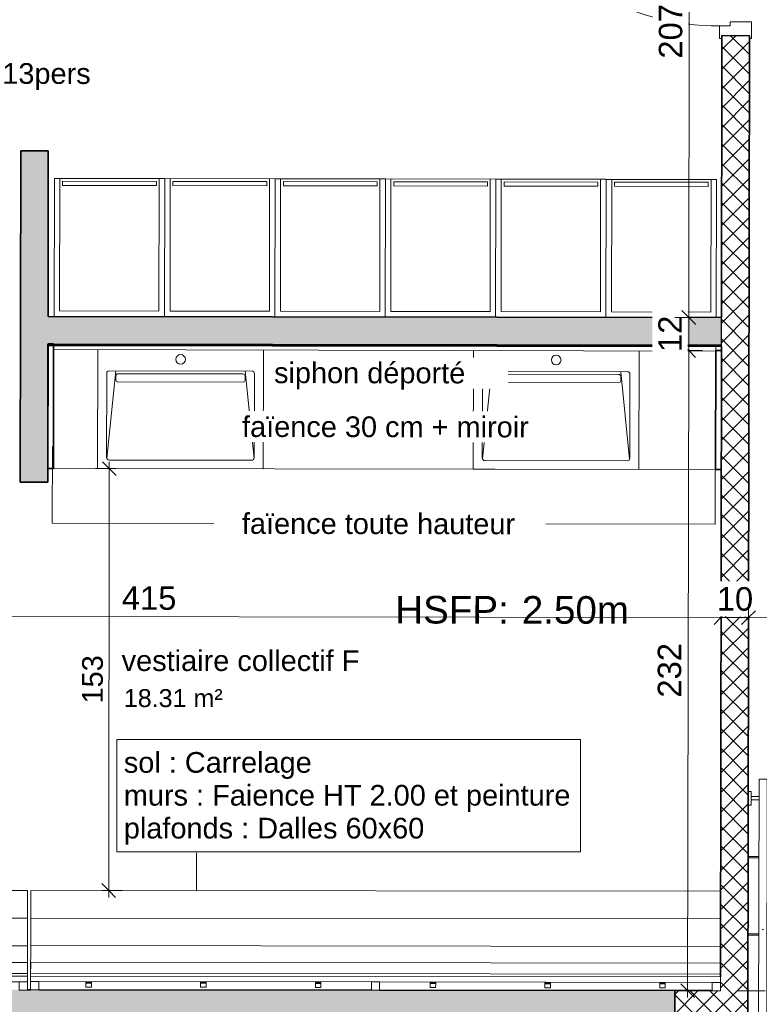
# Model space of a CAD drawing. Header units: metres. Extents: x 107 to 154, y -7 to 138.
# Tile 23 of 62: x 116.74 to 119.42, y 111.16 to 114.72. Entities that reach past the tile are written whole.
import ezdxf

# ---------------------------------------------------------------- set-up
doc = ezdxf.new("R2010")
doc.units = ezdxf.units.M
doc.linetypes.add('Caché', pattern=[0.003, 0.002, -0.001])
doc.linetypes.add('Tiret', pattern=[0.0025, 0.00125, -0.00125])
for name, color, linetype, lineweight in [('A-ANNO-DIMS', 7, 'Continuous', 20), ('A-ANNO-DIMS-50', 7, 'Continuous', 20), ('A-AREA-IDEN', 7, 'Continuous', 20), ('A-DETL-HDLN', 7, 'Caché', 18), ('A-DOOR', 7, 'Continuous', 18), ('A-FLOR', 7, 'Continuous', 18), ('A-FLOR-HRAL', 7, 'Continuous', 18), ('A-GENM', 7, 'Continuous', 18), ('A-WALL', 7, 'Continuous', 18), ('G-ANNO-TEXT', 7, 'Continuous', 20), ('I-FURN', 7, 'Continuous', 18), ('I-WALL', 7, 'Continuous', 18), ('S-BEAM', 7, 'Continuous', 18), ('S-STRS', 7, 'Continuous', 18)]:
    doc.layers.add(name, color=color, linetype=linetype, lineweight=lineweight)
doc.layers.add('A-DOOR-FRAM', color=7, linetype='Continuous', lineweight=18, true_color=0x2a2a2a)
doc.layers.add('A-WALL-PATT', color=7, linetype='Continuous', true_color=0x2a2a2a)
doc.styles.add('Arial_3', font='arial.ttf', dxfattribs={"height": 0.065})
doc.styles.add('Arial_4', font='arial.ttf', dxfattribs={"height": 0.075})
doc.styles.add('Arial_5', font='arial.ttf', dxfattribs={"height": 0.085})
doc.styles.add('Arial_6', font='arial.ttf', dxfattribs={"height": 0.1})
doc.dimstyles.new('GRZRIG_Cotes_linéaires_-Arial_1_5_PMR', dxfattribs={"dimscale": 0.3048, "dimtxt": 0.076519, "dimasz": 0.164042, "dimexe": 0.082021, "dimexo": 0.0625, "dimgap": 8.2021e-05, "dimtad": 1, "dimdec": 0, "dimlfac": 100, "dimzin": 0, "dimdsep": 46, "dimtxsty": 'Arial_4', "dimblk1": 'OBLIQUE', "dimblk2": 'OBLIQUE', "dimsah": 1, "dimcen": 0.09, "dimdle": 0.082021, "dimazin": 0, "dimtfac": 1, "dimtdec": 4, "dimtix": 1, "dimtmove": 0, "dimatfit": 3, "dimfxl": 0.164042, "dimfxlon": 1, "dimtvp": 1, "dimtolj": 1, "dimtzin": 0, "dimarcsym": 2})
doc.dimstyles.new('GRZRIG_Cotes_linéaires_-Arial_1_7_op', dxfattribs={"dimscale": 0.3048, "dimtxt": 0.086722, "dimasz": 0.164042, "dimexe": 0.082021, "dimexo": 0.0625, "dimgap": 8.2021e-05, "dimtad": 1, "dimdec": 0, "dimlfac": 100, "dimzin": 0, "dimdsep": 46, "dimtxsty": 'Arial_5', "dimblk1": 'OBLIQUE', "dimblk2": 'OBLIQUE', "dimsah": 1, "dimcen": 0.09, "dimdle": 0.082021, "dimazin": 0, "dimtfac": 1, "dimtdec": 4, "dimtix": 1, "dimtmove": 0, "dimatfit": 3, "dimfxl": 0.164042, "dimfxlon": 1, "dimtvp": 1, "dimtfill": 1, "dimtolj": 1, "dimtzin": 0, "dimarcsym": 2})
pattern_1 = [(45, (0, 0), (-0.035355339, 0.035355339), []), (135, (0, 0), (-0.035355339, -0.035355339), [])]

# ---------------------------------------------------------------- blocks, each defined once
blk = doc.blocks.new('Type de main courante - Main courante_Interne_-3346414-DCE-R-1 Proj 50')
at = {"layer": 'A-FLOR-HRAL'}
blk.add_line((162.1308, -3.0286), (162.1341, -3.0318), dxfattribs=at)
at = {"layer": 'A-FLOR-HRAL', "flags": 128}
for points in [[(163.7068, -1.381), (163.7083, -1.3824), (163.7098, -1.3838)], [(163.3298, -1.7744), (163.3309, -1.775), (163.3329, -1.7769), (163.3335, -1.7779)], [(162.9735, -2.1472), (162.9739, -2.1476), (162.9766, -2.1501), (162.977, -2.1506)]]:
    blk.add_lwpolyline(points, dxfattribs=at)
at = {"layer": 'A-FLOR-HRAL'}
blk.add_open_spline([(162.3521, -2.7975), (162.3526, -2.798), (162.3536, -2.7989), (162.3546, -2.7999), (162.3551, -2.8003)], degree=3, dxfattribs=at)
blk = doc.blocks.new('Type de main courante - Main courante_Interne_-V33-DCE-R-1 Proj 50')
at = {"layer": 'A-FLOR-HRAL'}
for p, q in [((163.6974, -1.372), (162.3428, -2.7885)), ((163.7191, -1.3928), (163.6974, -1.372)), ((163.7191, -1.3928), (162.3645, -2.8093)), ((162.3428, -2.7885), (162.1216, -3.0198)), ((162.3645, -2.8093), (162.1433, -3.0405)), ((162.1433, -3.0405), (162.1216, -3.0198))]:
    blk.add_line(p, q, dxfattribs=at)
blk = doc.blocks.new('Support - Métal - Circulaire - Support - Métal - Circulaire-V34-DCE-R-1 Proj 50')
at = {"layer": 'A-FLOR-HRAL'}
for p, q in [((-0.025, 0.043), (-0.025, 0.0538)), ((0.025, 0.043), (-0.025, 0.043)), ((-0.006, 0.043), (-0.006, 0.015)), ((0.006, 0.043), (0.006, 0.015)), ((0.025, 0.0538), (0.025, 0.043))]:
    blk.add_line(p, q, dxfattribs=at)
blk = doc.blocks.new('Grz_porte 1V recouvrement 30_ - 93x204-4900149-DCE-R-1 Proj 50')
at = {"layer": 'A-DOOR'}
for p, q in [((-0.3404, 0.523), (-0.3554, 0.497)), ((0.465, 0.058), (-0.3404, 0.523)), ((-0.3554, 0.497), (0.45, 0.032)), ((0.465, 0.058), (0.45, 0.032))]:
    blk.add_line(p, q, dxfattribs=at)
blk.add_arc((0.465, 0.058), 0.93, 150, 180, dxfattribs=at)
at = {"layer": 'A-DOOR-FRAM', "color": 7}
for p, q in [((-0.51, 0.058), (-0.465, 0.058)), ((-0.51, 0.05), (-0.51, 0.058)), ((-0.465, 0.058), (-0.465, 0.02)), ((0.465, 0.058), (0.51, 0.058)), ((0.465, 0.02), (0.465, 0.058)), ((0.51, 0.058), (0.51, 0.05)), ((-0.465, 0.02), (-0.45, 0.02)), ((-0.45, 0.02), (-0.45, -0.058)), ((0.45, 0.02), (0.465, 0.02)), ((0.45, -0.058), (0.45, 0.02)), ((-0.51, -0.058), (-0.51, -0.05)), ((-0.45, -0.058), (-0.51, -0.058)), ((0.51, -0.058), (0.45, -0.058)), ((0.51, -0.05), (0.51, -0.058))]:
    blk.add_line(p, q, dxfattribs=at)
blk = doc.blocks.new('bancpateres - bancpateres-4152165-DCE-R-1 Proj 50')
at = {"layer": 'I-FURN'}
for p, q in [((-1.5059, 0.51), (-1.5359, 0.51)), ((-1.5359, 0.51), (-1.5359, 0.48)), ((-1.5059, 0.48), (-1.5059, 0.51)), ((-1.3359, 0.4854), (-1.3359, 0.5)), ((-1.3359, 0.5), (-1.3159, 0.5)), ((-1.3159, 0.5), (-1.3159, 0.4854)), ((-0.9199, 0.4854), (-0.9199, 0.5)), ((-0.9199, 0.5), (-0.8999, 0.5)), ((-0.8999, 0.5), (-0.8999, 0.4854)), ((-0.5039, 0.4854), (-0.5039, 0.5)), ((-0.5039, 0.5), (-0.4839, 0.5)), ((-0.4839, 0.5), (-0.4839, 0.4854)), ((-0.2709, 0.51), (-0.3009, 0.51)), ((-0.3009, 0.51), (-0.3009, 0.48)), ((-0.2709, 0.48), (-0.2709, 0.51)), ((-0.0879, 0.4854), (-0.0879, 0.5)), ((-0.0879, 0.5), (-0.0679, 0.5)), ((-0.0679, 0.5), (-0.0679, 0.4854)), ((0.3281, 0.4854), (0.3281, 0.5)), ((0.3281, 0.5), (0.3481, 0.5)), ((0.3481, 0.5), (0.3481, 0.4854)), ((0.7441, 0.4854), (0.7441, 0.5)), ((0.7441, 0.5), (0.7641, 0.5)), ((0.7641, 0.5), (0.7641, 0.4854)), ((0.9641, 0.51), (0.9341, 0.51)), ((0.9341, 0.51), (0.9341, 0.48)), ((0.9641, 0.48), (0.9641, 0.51)), ((-1.5359, 0.48), (-1.5359, 0.46)), ((-1.5359, 0.48), (-1.5059, 0.48)), ((-0.3009, 0.48), (-1.5059, 0.48)), ((-1.3359, 0.4844), (-1.3359, 0.4854)), ((-1.3159, 0.4854), (-1.3359, 0.4854)), ((-1.3359, 0.4816), (-1.3359, 0.4844)), ((-1.3159, 0.4844), (-1.3359, 0.4844)), ((-1.3359, 0.4808), (-1.3359, 0.4816)), ((-1.3159, 0.4816), (-1.3359, 0.4816)), ((-1.3159, 0.4808), (-1.3359, 0.4808)), ((-1.3159, 0.4854), (-1.3159, 0.4844)), ((-1.3159, 0.4844), (-1.3159, 0.4816)), ((-1.3159, 0.4816), (-1.3159, 0.4808)), ((-0.9199, 0.4844), (-0.9199, 0.4854)), ((-0.8999, 0.4854), (-0.9199, 0.4854)), ((-0.9199, 0.4816), (-0.9199, 0.4844)), ((-0.8999, 0.4844), (-0.9199, 0.4844)), ((-0.9199, 0.4808), (-0.9199, 0.4816)), ((-0.8999, 0.4816), (-0.9199, 0.4816)), ((-0.8999, 0.4808), (-0.9199, 0.4808)), ((-0.8999, 0.4854), (-0.8999, 0.4844)), ((-0.8999, 0.4844), (-0.8999, 0.4816)), ((-0.8999, 0.4816), (-0.8999, 0.4808)), ((-0.5039, 0.4844), (-0.5039, 0.4854)), ((-0.4839, 0.4854), (-0.5039, 0.4854)), ((-0.5039, 0.4816), (-0.5039, 0.4844)), ((-0.4839, 0.4844), (-0.5039, 0.4844)), ((-0.5039, 0.4808), (-0.5039, 0.4816)), ((-0.4839, 0.4816), (-0.5039, 0.4816)), ((-0.4839, 0.4808), (-0.5039, 0.4808)), ((-0.4839, 0.4854), (-0.4839, 0.4844)), ((-0.4839, 0.4844), (-0.4839, 0.4816)), ((-0.4839, 0.4816), (-0.4839, 0.4808)), ((-0.3009, 0.48), (-0.2709, 0.48)), ((0.9341, 0.48), (-0.2709, 0.48)), ((-0.0879, 0.4844), (-0.0879, 0.4854)), ((-0.0679, 0.4854), (-0.0879, 0.4854)), ((-0.0879, 0.4816), (-0.0879, 0.4844)), ((-0.0679, 0.4844), (-0.0879, 0.4844)), ((-0.0879, 0.4808), (-0.0879, 0.4816)), ((-0.0679, 0.4816), (-0.0879, 0.4816)), ((-0.0679, 0.4808), (-0.0879, 0.4808)), ((-0.0679, 0.4854), (-0.0679, 0.4844)), ((-0.0679, 0.4844), (-0.0679, 0.4816)), ((-0.0679, 0.4816), (-0.0679, 0.4808)), ((0.3281, 0.4844), (0.3281, 0.4854)), ((0.3481, 0.4854), (0.3281, 0.4854)), ((0.3281, 0.4816), (0.3281, 0.4844)), ((0.3481, 0.4844), (0.3281, 0.4844)), ((0.3281, 0.4808), (0.3281, 0.4816)), ((0.3481, 0.4816), (0.3281, 0.4816)), ((0.3481, 0.4808), (0.3281, 0.4808)), ((0.3481, 0.4854), (0.3481, 0.4844)), ((0.3481, 0.4844), (0.3481, 0.4816)), ((0.3481, 0.4816), (0.3481, 0.4808)), ((0.7441, 0.4844), (0.7441, 0.4854)), ((0.7641, 0.4854), (0.7441, 0.4854)), ((0.7441, 0.4816), (0.7441, 0.4844)), ((0.7641, 0.4844), (0.7441, 0.4844)), ((0.7441, 0.4808), (0.7441, 0.4816)), ((0.7641, 0.4816), (0.7441, 0.4816)), ((0.7641, 0.4808), (0.7441, 0.4808)), ((0.7641, 0.4854), (0.7641, 0.4844)), ((0.7641, 0.4844), (0.7641, 0.4816)), ((0.7641, 0.4816), (0.7641, 0.4808)), ((0.9341, 0.48), (0.9641, 0.48)), ((0.9641, 0.46), (0.9641, 0.48)), ((-1.5359, 0.46), (0.9641, 0.46)), ((-1.5359, 0.46), (-1.5359, 0.41)), ((0.9641, 0.45), (-1.5359, 0.45)), ((-1.5359, 0.45), (-1.5359, 0.35)), ((0.9641, 0.41), (0.9641, 0.46)), ((0.9641, 0.35), (0.9641, 0.45)), ((-1.5359, 0.41), (0.9641, 0.41)), ((-1.5359, 0.35), (0.9641, 0.35)), ((0.9641, 0.35), (-1.5359, 0.35)), ((-1.5359, 0.35), (-1.5359, 0.25)), ((0.9641, 0.25), (0.9641, 0.35)), ((-1.5359, 0.25), (0.9641, 0.25)), ((0.9641, 0.25), (-1.5359, 0.25)), ((-1.5359, 0.25), (-1.5359, 0.15)), ((0.9641, 0.15), (0.9641, 0.25)), ((-1.5359, 0.15), (0.9641, 0.15))]:
    blk.add_line(p, q, dxfattribs=at)
blk = doc.blocks.new('bancpateres - bancpateres-4228541-DCE-R-1 Proj 50')
at = {"layer": 'I-FURN'}
for p, q in [((-0.8559, 0.51), (-0.8859, 0.51)), ((-0.8859, 0.51), (-0.8859, 0.48)), ((-0.8559, 0.48), (-0.8559, 0.51)), ((-0.6859, 0.4854), (-0.6859, 0.5)), ((-0.6859, 0.5), (-0.6659, 0.5)), ((-0.6659, 0.5), (-0.6659, 0.4854)), ((-0.2709, 0.51), (-0.3009, 0.51)), ((-0.3009, 0.51), (-0.3009, 0.48)), ((-0.2709, 0.48), (-0.2709, 0.51)), ((0.0941, 0.4854), (0.0941, 0.5)), ((0.0941, 0.5), (0.1141, 0.5)), ((0.1141, 0.5), (0.1141, 0.4854)), ((0.3141, 0.51), (0.2841, 0.51)), ((0.2841, 0.51), (0.2841, 0.48)), ((0.3141, 0.48), (0.3141, 0.51)), ((-0.8859, 0.48), (-0.8859, 0.46)), ((-0.8859, 0.48), (-0.8559, 0.48)), ((-0.3009, 0.48), (-0.8559, 0.48)), ((-0.6859, 0.4844), (-0.6859, 0.4854)), ((-0.6659, 0.4854), (-0.6859, 0.4854)), ((-0.6859, 0.4816), (-0.6859, 0.4844)), ((-0.6659, 0.4844), (-0.6859, 0.4844)), ((-0.6859, 0.4808), (-0.6859, 0.4816)), ((-0.6659, 0.4816), (-0.6859, 0.4816)), ((-0.6659, 0.4808), (-0.6859, 0.4808)), ((-0.6659, 0.4854), (-0.6659, 0.4844)), ((-0.6659, 0.4844), (-0.6659, 0.4816)), ((-0.6659, 0.4816), (-0.6659, 0.4808)), ((-0.3009, 0.48), (-0.2709, 0.48)), ((0.2841, 0.48), (-0.2709, 0.48)), ((0.0941, 0.4844), (0.0941, 0.4854)), ((0.1141, 0.4854), (0.0941, 0.4854)), ((0.0941, 0.4816), (0.0941, 0.4844)), ((0.1141, 0.4844), (0.0941, 0.4844)), ((0.0941, 0.4808), (0.0941, 0.4816)), ((0.1141, 0.4816), (0.0941, 0.4816)), ((0.1141, 0.4808), (0.0941, 0.4808)), ((0.1141, 0.4854), (0.1141, 0.4844)), ((0.1141, 0.4844), (0.1141, 0.4816)), ((0.1141, 0.4816), (0.1141, 0.4808)), ((0.2841, 0.48), (0.3141, 0.48)), ((0.3141, 0.46), (0.3141, 0.48)), ((-0.8859, 0.46), (0.3141, 0.46)), ((-0.8859, 0.46), (-0.8859, 0.41)), ((0.3141, 0.45), (-0.8859, 0.45)), ((-0.8859, 0.45), (-0.8859, 0.35)), ((0.3141, 0.41), (0.3141, 0.46)), ((0.3141, 0.35), (0.3141, 0.45)), ((-0.8859, 0.41), (0.3141, 0.41)), ((-0.8859, 0.35), (0.3141, 0.35)), ((0.3141, 0.35), (-0.8859, 0.35)), ((-0.8859, 0.35), (-0.8859, 0.25)), ((0.3141, 0.25), (0.3141, 0.35)), ((-0.8859, 0.25), (0.3141, 0.25)), ((0.3141, 0.25), (-0.8859, 0.25)), ((-0.8859, 0.25), (-0.8859, 0.15)), ((0.3141, 0.15), (0.3141, 0.25)), ((-0.8859, 0.15), (0.3141, 0.15))]:
    blk.add_line(p, q, dxfattribs=at)
blk = doc.blocks.new('Grz_casier40cm - Grz_casier40cm-3432047-DCE-R-1 Proj 50')
at = {"layer": 'I-FURN'}
for p, q in [((-0.2, 0.5), (-0.2, 0)), ((0.2, 0.5), (-0.2, 0.5)), ((-0.18, 0.5), (0.18, 0.5)), ((-0.18, 0.02), (-0.18, 0.5)), ((0.18, 0.5), (0.18, 0.02)), ((0.2, 0), (0.2, 0.5)), ((-0.17, 0.49), (0.17, 0.49)), ((-0.17, 0.475), (-0.17, 0.49)), ((0.17, 0.475), (-0.17, 0.475)), ((0.17, 0.49), (0.17, 0.475)), ((0.18, 0.02), (-0.18, 0.02))]:
    blk.add_line(p, q, dxfattribs=at)
blk = doc.blocks.new('BM-00364_LT171G - LT171G-V61-DCE-R-1 Proj 50')
at = {"layer": 'A-GENM'}
for p, q in [((-0.3001, -0.2255), (-0.3001, 0.2056)), ((0.3001, 0.205), (0.3001, -0.2255)), ((-0.2675, -0.1846), (-0.2675, 0.1204)), ((-0.234, 0.1284), (-0.2668, -0.1882)), ((-0.2595, 0.1284), (0.2595, 0.1284)), ((-0.234, 0.0954), (-0.234, 0.1104)), ((-0.2262, 0.1184), (0.2262, 0.1184)), ((0.2668, -0.188), (0.234, 0.1284)), ((0.234, 0.1104), (0.234, 0.0954)), ((0.2675, 0.1204), (0.2675, -0.1846)), ((0.2272, 0.0884), (-0.2272, 0.0884)), ((0.2575, -0.1946), (-0.2575, -0.1946)), ((0.3001, -0.2255), (-0.3001, -0.2255))]:
    blk.add_line(p, q, dxfattribs=at)
for centre, radius, start, end in [((0, 0.1704), 0.0175, 0, 180), ((0, 0.1704), 0.0175, 180, 360), ((-0.2595, 0.1204), 0.008, 90, 180), ((0.2595, 0.1204), 0.008, 0, 90), ((-0.2575, -0.1846), 0.01, 180, 270), ((0.2575, -0.1846), 0.01, 270, 0)]:
    blk.add_arc(centre, radius, start, end, dxfattribs=at)
for centre, major_axis, ratio, start_param, end_param in [((-0.226, 0.1105), (0.00804, 0), 0.990517, 1.602969, 3.146761), ((0.226, 0.1105), (0.00804, 0), 0.990517, 6.278017, 7.821809), ((-0.227, 0.0954), (0.00703, 0), 0.99054, 3.136424, 4.680208), ((0.227, 0.0954), (0.00703, 0), 0.99054, 4.74457, 6.288354)]:
    blk.add_ellipse(centre, major_axis=major_axis, ratio=ratio, start_param=start_param, end_param=end_param, dxfattribs=at)
blk = doc.blocks.new('Grz_casier40cm - Grz_casier40cm-V62-DCE-R-1 Proj 50')
at = {"layer": 'I-FURN'}
for p, q in [((-0.2, 0.5), (-0.2, 0)), ((0.2, 0.5), (-0.2, 0.5)), ((-0.18, 0.5), (0.18, 0.5)), ((-0.18, 0.02), (-0.18, 0.5)), ((0.18, 0.5), (0.18, 0.02)), ((0.2, 0), (0.2, 0.5)), ((-0.17, 0.49), (0.17, 0.49)), ((-0.17, 0.475), (-0.17, 0.49)), ((0.17, 0.475), (-0.17, 0.475)), ((0.17, 0.49), (0.17, 0.475)), ((0.18, 0.02), (-0.18, 0.02)), ((-0.2, 0), (0.2, 0))]:
    blk.add_line(p, q, dxfattribs=at)
blk = doc.blocks.new('BM-00364_LT171G - LT171G-V63-DCE-R-1 Proj 50')
at = {"layer": 'A-GENM'}
for p, q in [((-0.3001, -0.2255), (-0.3001, 0.2042)), ((0.3001, 0.2036), (0.3001, -0.2255)), ((-0.2675, -0.1846), (-0.2675, 0.1204)), ((-0.234, 0.1284), (-0.2668, -0.1882)), ((-0.2595, 0.1284), (0.2595, 0.1284)), ((-0.234, 0.0954), (-0.234, 0.1104)), ((-0.2262, 0.1184), (0.2262, 0.1184)), ((0.2668, -0.188), (0.234, 0.1284)), ((0.234, 0.1104), (0.234, 0.0954)), ((0.2675, 0.1204), (0.2675, -0.1846)), ((0.2272, 0.0884), (-0.2272, 0.0884)), ((0.2575, -0.1946), (-0.2575, -0.1946)), ((0.3001, -0.2255), (-0.3001, -0.2255))]:
    blk.add_line(p, q, dxfattribs=at)
for centre, radius, start, end in [((0, 0.1704), 0.0175, 0, 180), ((0, 0.1704), 0.0175, 180, 360), ((-0.2595, 0.1204), 0.008, 90, 180), ((0.2595, 0.1204), 0.008, 0, 90), ((-0.2575, -0.1846), 0.01, 180, 270), ((0.2575, -0.1846), 0.01, 270, 0)]:
    blk.add_arc(centre, radius, start, end, dxfattribs=at)
for centre, major_axis, ratio, start_param, end_param in [((-0.226, 0.1105), (0.00804, 0), 0.990517, 1.602969, 3.146761), ((0.226, 0.1105), (0.00804, 0), 0.990517, 6.278017, 7.821809), ((-0.227, 0.0954), (0.00703, 0), 0.99054, 3.136424, 4.680208), ((0.227, 0.0954), (0.00703, 0), 0.99054, 4.74457, 6.288354)]:
    blk.add_ellipse(centre, major_axis=major_axis, ratio=ratio, start_param=start_param, end_param=end_param, dxfattribs=at)
blk = doc.blocks.new('FONDATIONS3 - FONDATIONS-5446492-DCE-R-1 Proj 50')
at = {"layer": 'S-BEAM'}
for p, q in [((162.2266, -0.5517), (162.3209, -0.4528)), ((162.569, -1.7921), (162.5791, -1.8017)), ((163.8946, -1.9716), (163.9149, -1.9712)), ((163.1103, -2.3095), (163.2482, -2.1646))]:
    blk.add_line(p, q, dxfattribs=at)
blk = doc.blocks.new('DIMBLOCK94-DCE-R-1 Proj 50')
at = {"layer": 'A-ANNO-DIMS-50'}
for p, q in [((119.2801, 112.5589), (119.2802, 112.6089)), ((115.1324, 112.5649), (115.1575, 112.5899)), ((115.1324, 112.5649), (115.1325, 112.5899)), ((119.2801, 112.5589), (119.3052, 112.5838)), ((115.1324, 112.5649), (115.1074, 112.54)), ((115.1324, 112.5649), (115.1323, 112.5149)), ((115.1324, 112.5649), (119.2801, 112.5589)), ((119.2801, 112.5589), (119.2551, 112.5339)), ((119.2801, 112.5589), (119.2801, 112.5339))]:
    blk.add_line(p, q, dxfattribs=at)
at = {"layer": 'A-ANNO-DIMS-50', "color": 0, "insert": (117.1084, 112.6724), "char_height": 0.085, "width": 0.23535, "attachment_point": 1, "rotation": 359.9159, "line_spacing_factor": 0.941778, "style": 'Arial_5', "bg_fill": 3, "box_fill_scale": 1.25, "bg_fill_color": 256, "bg_fill_true_color": 13158600, "bg_fill_transparency": 0}
blk.add_mtext('415', dxfattribs=at)
blk = doc.blocks.new('_Oblique')
at = {"color": 0, "linetype": 'ByBlock', "lineweight": -2}
blk.add_line((-0.5, -0.5), (0.5, 0.5), dxfattribs=at)
blk = doc.blocks.new('DIMBLOCK95-DCE-R-1 Proj 50')
at = {"layer": 'A-ANNO-DIMS-50'}
for p, q in [((119.2801, 112.5589), (119.2802, 112.6089)), ((119.3801, 112.5587), (119.3802, 112.6087)), ((119.2801, 112.5589), (119.3052, 112.5838)), ((119.3801, 112.5587), (119.4052, 112.5837)), ((119.2801, 112.5589), (119.2551, 112.5339)), ((119.2801, 112.5589), (119.3801, 112.5587)), ((119.2801, 112.5589), (119.2801, 112.5339)), ((119.3801, 112.5587), (119.3551, 112.5337)), ((119.3801, 112.5587), (119.3801, 112.5337))]:
    blk.add_line(p, q, dxfattribs=at)
at = {"layer": 'A-ANNO-DIMS-50', "color": 0, "insert": (119.2649, 112.6692), "char_height": 0.085, "width": 0.1569, "attachment_point": 1, "rotation": 359.9159, "line_spacing_factor": 0.941778, "style": 'Arial_5', "bg_fill": 3, "box_fill_scale": 1.25, "bg_fill_color": 256, "bg_fill_true_color": 13158600, "bg_fill_transparency": 0}
blk.add_mtext('10', dxfattribs=at)
blk = doc.blocks.new('DIMBLOCK96-DCE-R-1 Proj 50')
at = {"layer": 'A-ANNO-DIMS-50'}
for p, q in [((119.3801, 112.5587), (119.3802, 112.6087)), ((119.3801, 112.5587), (119.4052, 112.5837)), ((120.9201, 112.5564), (120.9451, 112.5814)), ((120.9201, 112.5564), (120.9201, 112.5814)), ((119.3801, 112.5587), (119.3551, 112.5337)), ((119.3801, 112.5587), (120.9201, 112.5564)), ((119.3801, 112.5587), (119.3801, 112.5337)), ((120.9201, 112.5564), (120.8951, 112.5315)), ((120.9201, 112.5564), (120.92, 112.5064))]:
    blk.add_line(p, q, dxfattribs=at)
at = {"layer": 'A-ANNO-DIMS-50', "color": 0, "insert": (120.0522, 112.6681), "char_height": 0.085, "width": 0.23535, "attachment_point": 1, "rotation": 359.9159, "line_spacing_factor": 0.941778, "style": 'Arial_5', "bg_fill": 3, "box_fill_scale": 1.25, "bg_fill_color": 256, "bg_fill_true_color": 13158600, "bg_fill_transparency": 0}
blk.add_mtext('154', dxfattribs=at)
blk = doc.blocks.new('DIMBLOCK106-DCE-R-1 Proj 50')
at = {"layer": 'A-ANNO-DIMS-50'}
for p, q in [((119.1633, 113.5263), (119.1384, 113.5513)), ((119.1633, 113.5263), (119.1383, 113.5263)), ((119.1593, 111.1826), (119.1633, 113.5263)), ((119.1633, 113.5263), (119.1883, 113.5012)), ((119.1633, 113.5263), (119.2133, 113.5262)), ((119.1594, 111.2076), (119.1344, 111.2327)), ((119.1594, 111.2076), (119.1344, 111.2077)), ((119.1594, 111.2076), (119.1843, 111.1826)), ((119.1594, 111.2076), (119.2094, 111.2075))]:
    blk.add_line(p, q, dxfattribs=at)
at = {"layer": 'A-ANNO-DIMS-50', "color": 0, "insert": (119.051, 112.2689), "char_height": 0.085, "width": 0.23535, "attachment_point": 1, "rotation": 90, "line_spacing_factor": 0.941778, "style": 'Arial_5', "bg_fill": 3, "box_fill_scale": 1.25, "bg_fill_color": 256, "bg_fill_true_color": 13158600, "bg_fill_transparency": 0}
blk.add_mtext('232', dxfattribs=at)
blk = doc.blocks.new('DIMBLOCK107-DCE-R-1 Proj 50')
at = {"layer": 'A-ANNO-DIMS-50'}
for p, q in [((119.1635, 113.6459), (119.1386, 113.671)), ((119.1635, 113.6459), (119.1135, 113.646)), ((119.1633, 113.5263), (119.1635, 113.6459)), ((119.1635, 113.6459), (119.1885, 113.6209)), ((119.1635, 113.6459), (119.1885, 113.6459)), ((119.1633, 113.5263), (119.1384, 113.5513)), ((119.1633, 113.5263), (119.1383, 113.5263)), ((119.1633, 113.5263), (119.1883, 113.5012)), ((119.1633, 113.5263), (119.2133, 113.5262))]:
    blk.add_line(p, q, dxfattribs=at)
at = {"layer": 'A-ANNO-DIMS-50', "color": 0, "insert": (119.0531, 113.5207), "char_height": 0.085, "width": 0.1569, "attachment_point": 1, "rotation": 90, "line_spacing_factor": 0.941778, "style": 'Arial_5', "bg_fill": 3, "box_fill_scale": 1.25, "bg_fill_color": 256, "bg_fill_true_color": 13158600, "bg_fill_transparency": 0}
blk.add_mtext('12', dxfattribs=at)
blk = doc.blocks.new('DIMBLOCK108-DCE-R-1 Proj 50')
at = {"layer": 'A-ANNO-DIMS-50'}
for p, q in [((119.1671, 115.7172), (119.1421, 115.7422)), ((119.1635, 113.6459), (119.1671, 115.7422)), ((119.1671, 115.7172), (119.1421, 115.7172)), ((119.1671, 115.7172), (119.192, 115.6921)), ((119.1671, 115.7172), (119.2171, 115.7171)), ((119.1635, 113.6459), (119.1386, 113.671)), ((119.1635, 113.6459), (119.1135, 113.646)), ((119.1635, 113.6459), (119.1885, 113.6209)), ((119.1635, 113.6459), (119.1885, 113.6459))]:
    blk.add_line(p, q, dxfattribs=at)
at = {"layer": 'A-ANNO-DIMS-50', "color": 0, "insert": (119.0549, 114.5835), "char_height": 0.085, "width": 0.23535, "attachment_point": 1, "rotation": 90, "line_spacing_factor": 0.941778, "style": 'Arial_5', "bg_fill": 3, "box_fill_scale": 1.25, "bg_fill_color": 256, "bg_fill_true_color": 13158600, "bg_fill_transparency": 0}
blk.add_mtext('207', dxfattribs=at)
blk = doc.blocks.new('DIMBLOCK133-DCE-R-1 Proj 50')
at = {"layer": 'A-ANNO-DIMS-50', "color": 156, "true_color": 0x004080}
for p, q in [((117.063, 113.0985), (117.038, 113.1235)), ((117.063, 113.1235), (117.0611, 111.5452)), ((117.063, 113.0985), (117.013, 113.0985)), ((117.063, 113.0985), (117.088, 113.0735)), ((117.063, 113.0985), (117.088, 113.0985)), ((117.0611, 111.5702), (117.0361, 111.5702)), ((117.0611, 111.5702), (117.0362, 111.5952)), ((117.0611, 111.5702), (117.0861, 111.5451)), ((117.0611, 111.5702), (117.1111, 111.5701))]:
    blk.add_line(p, q, dxfattribs=at)
at = {"layer": 'A-ANNO-DIMS-50', "color": 0, "insert": (116.9647, 112.2478), "char_height": 0.075, "width": 0.207662, "attachment_point": 1, "rotation": 90, "line_spacing_factor": 0.941778, "style": 'Arial_4'}
blk.add_mtext('153', dxfattribs=at)

msp = doc.modelspace()

# ---------------------------------------------------------------- hatches: boundary and pattern name
at = {"layer": 'A-WALL-PATT', "lineweight": 18}
h = msp.add_hatch(dxfattribs=at)
h.set_pattern_fill('FP_1', style=0, pattern_type=2)
h.set_pattern_definition(pattern_1)
h.paths.add_polyline_path([(119.3782, 111.2073), (119.3832, 114.6668), (119.2832, 114.6668), (119.2782, 111.2074), (119.2816, 111.2074)])
h.paths.add_polyline_path([(119.3847, 115.6668), (119.3873, 117.4663), (119.3744, 117.4669), (119.3744, 117.5663), (119.2875, 117.5663), (119.2849, 115.667)])
at = {"layer": 'A-WALL-PATT', "true_color": 0xc0c0c0}
for points in [[(116.8401, 113.0497), (116.8421, 114.2497), (116.7421, 114.2499), (116.7401, 113.0499)], [(119.2816, 113.5455), (119.2817, 113.6455), (116.8411, 113.6497), (116.8409, 113.5497), (118.9465, 113.5461)]]:
    msp.add_hatch(color=9, dxfattribs=at).paths.add_polyline_path(points)
at = {"layer": 'A-WALL-PATT'}
h = msp.add_hatch(color=256, dxfattribs=at)
h.paths.add_polyline_path([(136.308, 110.8892), (136.308, 111.1865), (132.2327, 111.1915), (132.2323, 110.8949), (136.308, 110.8892)])
h.paths.add_polyline_path([(128.4673, 110.9002), (128.4676, 111.1961), (122.8406, 111.2031), (122.8403, 110.908), (128.3284, 110.9004)])
h.paths.add_polyline_path([(119.1122, 110.9132), (119.1126, 111.2077), (116.7666, 111.2104), (116.7666, 111.2097), (116.7366, 111.2097), (116.7366, 111.2106), (116.1816, 111.2113), (116.1816, 111.2104), (116.1516, 111.2104), (116.1516, 111.2113), (115.5966, 111.212), (115.5966, 111.2111), (115.5666, 111.2112), (115.5666, 111.212), (115.0335, 111.2127), (115.0332, 110.9189), (119.0822, 110.9133)])
at = {"layer": 'A-WALL-PATT', "lineweight": 18}
h = msp.add_hatch(dxfattribs=at)
h.set_pattern_fill('FP_1', style=0, pattern_type=2)
h.set_pattern_definition(pattern_1)
h.paths.add_polyline_path([(119.378, 111.1073), (119.378, 111.2073), (119.1126, 111.2077), (119.1126, 111.1077), (119.2789, 111.1074)])

# ---------------------------------------------------------------- linework, layer by layer
at = {"layer": 'A-AREA-IDEN', "flags": 128}
msp.add_lwpolyline([(117.0908, 112.1177), (118.7713, 112.1177), (118.7713, 111.7102), (117.0908, 111.7102)], close=True, dxfattribs=at)
at = {"layer": 'A-DETL-HDLN'}
msp.add_line((122.8406, 111.2031), (119.1126, 111.2077), dxfattribs=at)
at = {"layer": 'A-FLOR'}
msp.add_line((116.8607, 113.0988), (119.2609, 113.0952), dxfattribs=at)
at = {"layer": 'A-WALL', "lineweight": 25}
for p, q in [((119.2816, 113.5411), (119.2817, 113.6455)), ((116.8409, 113.5447), (116.8409, 113.5497))]:
    msp.add_line(p, q, dxfattribs=at)
at = {"layer": 'A-WALL', "lineweight": 35}
for p, q in [((116.7782, 111.2106), (116.7666, 111.2106)), ((118.0132, 111.209), (116.8082, 111.2105)), ((119.1126, 111.2077), (118.0432, 111.209)), ((119.1126, 111.2077), (119.1122, 110.9077))]:
    msp.add_line(p, q, dxfattribs=at)
at = {"layer": 'G-ANNO-TEXT'}
for p, q in [((119.2603, 113.2847), (119.2597, 112.8971)), ((116.8571, 113.1788), (116.8566, 112.9007)), ((116.8566, 112.9007), (117.4422, 112.8998)), ((118.646, 112.8981), (118.6376, 112.8981))]:
    msp.add_line(p, q, dxfattribs=at)
at = {"layer": 'I-WALL', "lineweight": 35}
for p, q in [((119.2832, 114.667), (119.2817, 113.6455)), ((119.3832, 114.6668), (119.2832, 114.667)), ((119.3745, 108.6942), (119.3832, 114.6668)), ((116.7401, 113.0499), (116.7421, 114.2499)), ((116.7421, 114.2499), (116.8421, 114.2497)), ((116.8421, 114.2497), (116.8411, 113.6497)), ((119.2817, 113.6455), (116.8411, 113.6497)), ((116.8409, 113.5447), (116.8401, 113.0497)), ((116.8407, 113.0988), (116.8413, 113.5501)), ((116.8409, 113.5497), (119.2816, 113.5455)), ((116.8409, 113.5497), (119.2816, 113.5461)), ((119.2816, 113.5411), (116.8409, 113.5447)), ((116.8613, 113.55), (116.8413, 113.5501)), ((116.8613, 113.55), (116.8607, 113.0988)), ((119.2816, 113.5411), (119.2782, 111.2574)), ((119.2609, 113.0953), (119.2616, 113.5261)), ((119.2816, 113.5261), (119.2616, 113.5261)), ((116.8607, 113.0988), (116.8407, 113.0988)), ((119.2809, 113.0953), (119.2609, 113.0953)), ((116.7401, 113.0499), (116.8401, 113.0497)), ((119.1124, 111.1077), (119.1126, 111.2077)), ((119.1126, 111.2077), (119.2482, 111.2075))]:
    msp.add_line(p, q, dxfattribs=at)
at = {"layer": 'I-WALL'}
for p, q in [((119.2616, 113.524), (116.8613, 113.53)), ((119.2616, 113.5261), (119.2616, 113.5412))]:
    msp.add_line(p, q, dxfattribs=at)
at = {"layer": 'S-STRS'}
for p, q in [((119.4177, 111.6934), (119.3789, 111.6935)), ((119.4173, 111.4134), (119.3785, 111.4135))]:
    msp.add_line(p, q, dxfattribs=at)
at = {"layer": 'S-STRS', "linetype": 'Tiret'}
for p, q in [((119.4177, 111.6884), (119.3789, 111.6885)), ((119.4173, 111.4084), (119.3784, 111.4085))]:
    msp.add_line(p, q, dxfattribs=at)

# ---------------------------------------------------------------- block references
at = {"layer": 'A-DOOR-FRAM', "color": 7, "rotation": 89.9158716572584}
msp.add_blockref('Grz_porte 1V recouvrement 30_ - 93x204-4900149-DCE-R-1 Proj 50', (119.334, 115.1669), dxfattribs=at)
at = {"layer": 'A-FLOR-HRAL'}
for name, p, rotation in [('Type de main courante - Main courante_Interne_-V33-DCE-R-1 Proj 50', (0, 0), 43.63743700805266), ('Type de main courante - Main courante_Interne_-3346414-DCE-R-1 Proj 50', (0, 0), 43.63743700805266), ('Support - Métal - Circulaire - Support - Métal - Circulaire-V34-DCE-R-1 Proj 50', (119.433, 111.9043), 89.9158716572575)]:
    msp.add_blockref(name, p, dxfattribs=dict(at, rotation=rotation))
at = {"layer": 'A-GENM', "rotation": 359.9158716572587}
for name, p in [('BM-00364_LT171G - LT171G-V61-DCE-R-1 Proj 50', (117.3212, 113.3236)), ('BM-00364_LT171G - LT171G-V63-DCE-R-1 Proj 50', (118.6827, 113.3216))]:
    msp.add_blockref(name, p, dxfattribs=at)
at = {"layer": 'I-FURN'}
for name, p, rotation in [('Grz_casier40cm - Grz_casier40cm-3432047-DCE-R-1 Proj 50', (117.0632, 113.6493), 359.9023431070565), ('Grz_casier40cm - Grz_casier40cm-V62-DCE-R-1 Proj 50', (117.4632, 113.6487), 359.9023431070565), ('Grz_casier40cm - Grz_casier40cm-V62-DCE-R-1 Proj 50', (117.8632, 113.6481), 359.9023431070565), ('Grz_casier40cm - Grz_casier40cm-V62-DCE-R-1 Proj 50', (118.2632, 113.6475), 359.9023431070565), ('Grz_casier40cm - Grz_casier40cm-V62-DCE-R-1 Proj 50', (118.6632, 113.6468), 359.9023431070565), ('Grz_casier40cm - Grz_casier40cm-V62-DCE-R-1 Proj 50', (119.0632, 113.6461), 359.9023431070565), ('bancpateres - bancpateres-4228541-DCE-R-1 Proj 50', (115.8813, 111.7208), 179.9294002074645), ('bancpateres - bancpateres-4152165-DCE-R-1 Proj 50', (117.7428, 111.7193), 179.9294002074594)]:
    msp.add_blockref(name, p, dxfattribs=dict(at, rotation=rotation))
at = {"layer": 'S-BEAM', "rotation": 43.63743700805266}
msp.add_blockref('FONDATIONS3 - FONDATIONS-5446492-DCE-R-1 Proj 50', (-0.4084, 0.0177), dxfattribs=at)

# ---------------------------------------------------------------- texts
at = {"layer": 'A-AREA-IDEN', "char_height": 0.075, "attachment_point": 1, "style": 'Arial_4'}
for s, insert, width in [('vestiaire collectif F', (117.108, 112.4404), 1.042194), ('sol : Carrelage', (117.1158, 112.0718), 0.817721), ('murs : Faience HT 2.00 et peinture', (117.1158, 111.9528), 1.972151), ('plafonds : Dalles 60x60', (117.1158, 111.8337), 1.314767)]:
    msp.add_mtext(s, dxfattribs=dict(at, insert=insert, width=width))
at = {"layer": 'A-AREA-IDEN', "color": 251, "true_color": 0x505050, "insert": (117.1158, 112.2997), "char_height": 0.065, "width": 0.428903, "attachment_point": 1, "style": 'Arial_3'}
msp.add_mtext('18.31 m²', dxfattribs=at)
at = {"layer": 'G-ANNO-TEXT', "color": 8, "true_color": 0x808080, "insert": (116.6754, 114.5675), "char_height": 0.075, "width": 0.388818, "attachment_point": 1, "rotation": 359.9159, "style": 'Arial_4'}
msp.add_mtext('13pers', dxfattribs=at)
at = {"layer": 'G-ANNO-TEXT', "insert": (117.5439, 112.9372), "char_height": 0.075, "width": 1.202531, "attachment_point": 1, "rotation": 359.9159, "style": 'Arial_4', "bg_fill": 3, "box_fill_scale": 1.25, "bg_fill_color": 256, "bg_fill_true_color": 13158600, "bg_fill_transparency": 0}
msp.add_mtext('faïence toute hauteur', dxfattribs=at)
at = {"layer": 'G-ANNO-TEXT', "lineweight": 50, "char_height": 0.1, "attachment_point": 1, "rotation": 359.9159, "style": 'Arial_6'}
for s, insert, width in [('HSFP:', (118.0997, 112.6376), 0.509072), (' 2.50m', (118.5197, 112.637), 0.529114)]:
    msp.add_mtext(s, dxfattribs=dict(at, insert=insert, width=width))

# ---------------------------------------------------------------- next in the draw order: texts
at = {"layer": 'G-ANNO-TEXT', "char_height": 0.075, "attachment_point": 1, "rotation": 359.9159, "style": 'Arial_4', "bg_fill": 3, "box_fill_scale": 1.25, "bg_fill_color": 256, "bg_fill_true_color": 13158600, "bg_fill_transparency": 0}
for s, insert, width in [('siphon déporté', (117.6604, 113.4833), 0.829747), ('faïence 30 cm + miroir', (117.5444, 113.2883), 1.274683)]:
    msp.add_mtext(s, dxfattribs=dict(at, insert=insert, width=width))

# ---------------------------------------------------------------- next in the draw order: dimensions: what is measured, and where the dimension line sits
at = {"layer": 'A-ANNO-DIMS'}
dim = msp.add_linear_dim(base=(119.2801, 112.5589), p1=(115.1323, 112.5149), p2=(119.2802, 112.6089), angle=359.9159, dimstyle='GRZRIG_Cotes_linéaires_-Arial_1_7_op', override={"dimpost": '<>', "dimfxl": 4.14893}, dxfattribs=at)
dim.commit()
dim.dimension.update_dxf_attribs({"geometry": 'DIMBLOCK94-DCE-R-1 Proj 50', "text_midpoint": (117.2063, 112.6053)})

# ---------------------------------------------------------------- next in the draw order: dimensions: what is measured, and where the dimension line sits
for base, p1, p2, angle, override, picture, middle in [((119.1633, 113.5263), (119.2094, 111.2075), (119.2133, 113.5262), 89.9023, {"dimpost": '<>', "dimfxl": 2.318643}, 'DIMBLOCK106-DCE-R-1 Proj 50', (119.1179, 112.367)), ((119.3801, 112.5587), (119.2802, 112.6089), (119.3802, 112.6087), 359.9159, {"dimpost": '<>', "dimfxl": 0.1}, 'DIMBLOCK95-DCE-R-1 Proj 50', (119.3302, 112.6022))]:
    dim = msp.add_linear_dim(base=base, p1=p1, p2=p2, angle=angle, dimstyle='GRZRIG_Cotes_linéaires_-Arial_1_7_op', override=override, dxfattribs=at)
    dim.commit()
    dim.dimension.update_dxf_attribs({"geometry": picture, "text_midpoint": middle})
at = {"layer": 'A-ANNO-DIMS', "color": 156, "true_color": 0x004080}
dim = msp.add_linear_dim(base=(117.0611, 111.5702), p1=(117.013, 113.0985), p2=(117.1111, 111.5701), angle=89.9294, dimstyle='GRZRIG_Cotes_linéaires_-Arial_1_5_PMR', override={"dimpost": '<>', "dimfxl": 1.531589}, dxfattribs=at)
dim.commit()
dim.dimension.update_dxf_attribs({"geometry": 'DIMBLOCK133-DCE-R-1 Proj 50', "text_midpoint": (117.0237, 112.3344)})

# ---------------------------------------------------------------- next in the draw order: linework, layer by layer
at = {"layer": 'G-ANNO-TEXT'}
msp.add_line((119.2597, 112.8971), (118.646, 112.8981), dxfattribs=at)

# ---------------------------------------------------------------- next in the draw order: dimensions: what is measured, and where the dimension line sits
at = {"layer": 'A-ANNO-DIMS'}
for base, p1, p2, angle, override, picture, middle in [((119.1635, 113.6459), (119.2133, 113.5262), (119.1135, 113.646), 89.9023, {"dimpost": '<>', "dimfxl": 0.155942}, 'DIMBLOCK107-DCE-R-1 Proj 50', (119.1207, 113.5862)), ((120.9201, 112.5564), (119.3802, 112.6087), (120.92, 112.5064), 359.9159, {"dimpost": '<>', "dimfxl": 1.543199}, 'DIMBLOCK96-DCE-R-1 Proj 50', (120.1502, 112.601))]:
    dim = msp.add_linear_dim(base=base, p1=p1, p2=p2, angle=angle, dimstyle='GRZRIG_Cotes_linéaires_-Arial_1_7_op', override=override, dxfattribs=at)
    dim.commit()
    dim.dimension.update_dxf_attribs({"geometry": picture, "text_midpoint": middle})

# ---------------------------------------------------------------- next in the draw order: dimensions: what is measured, and where the dimension line sits
dim = msp.add_linear_dim(base=(119.1671, 115.7172), p1=(119.1135, 113.646), p2=(119.2171, 115.7171), angle=89.9023, dimstyle='GRZRIG_Cotes_linéaires_-Arial_1_7_op', override={"dimpost": '<>', "dimfxl": 2.073645}, dxfattribs=at)
dim.commit()
dim.dimension.update_dxf_attribs({"geometry": 'DIMBLOCK108-DCE-R-1 Proj 50', "text_midpoint": (119.1219, 114.6816)})

doc.saveas('drawing.dxf')
